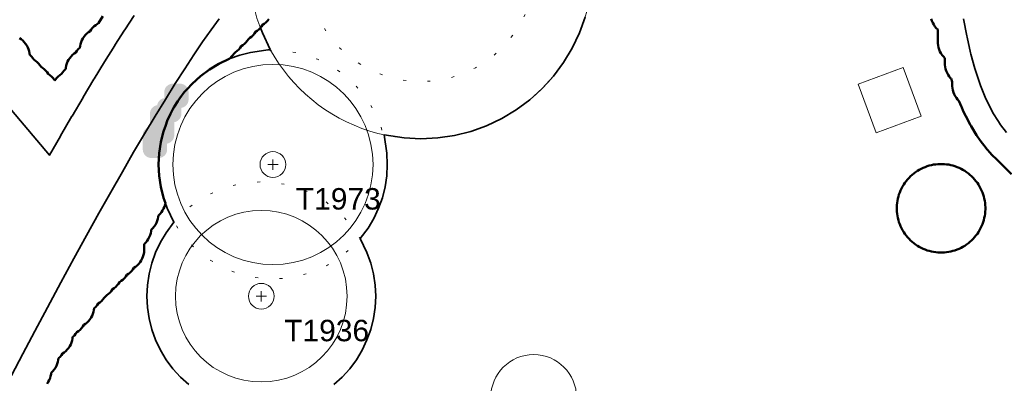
# Model space of a CAD drawing. Header units: metres. Extents: x -6559 to -6383, y 5654606 to 5654801.
# Tile 18 of 31: x -6506 to -6472, y 5654729 to 5654741. Entities that reach past the tile are written whole.
import ezdxf
from ezdxf.enums import TextEntityAlignment as Align

# ---------------------------------------------------------------- set-up
doc = ezdxf.new("R2010")
doc.units = ezdxf.units.M
doc.header["$LTSCALE"] = 0.5
for name, pattern in [('DASHED', [9, 6, -3]), ('DOT', [1.5, 0, -1.5]), ('PHANTOM', [22, 12, -2, 2, -2, 2, -2])]:
    doc.linetypes.add(name, pattern=pattern)
for name, color, linetype, lineweight in [('L-HARD-PAVE', 8, 'Continuous', 35), ('L-HARD-WALL', 7, 'Continuous', 50), ('L-PLNT-PROT', 1, 'DASHED', 35), ('L-PLNT-TEXT', 3, 'Continuous', 18), ('L-SITE-LIMIT', 6, 'PHANTOM', 50), ('V-SITE-HARD', 8, 'Continuous', 18), ('V-VEG-CANOPY', 92, 'Continuous', 13), ('V-VEG-TREE', 94, 'Continuous', 18)]:
    doc.layers.add(name, color=color, linetype=linetype, lineweight=lineweight)
doc.styles.add('BR-STD', font='arial.ttf')

# ---------------------------------------------------------------- blocks, each defined once
blk = doc.blocks.new('VEG-TREE-DECID')
at = {"color": 0, "lineweight": -2}
for p, q in [((-0.6, 0), (0.6, 0)), ((0, -0.6), (0, 0.6))]:
    blk.add_line(p, q, dxfattribs=at)
blk.add_circle((0, 0), 1.5, dxfattribs=at)

msp = doc.modelspace()

# ---------------------------------------------------------------- hatches: boundary and pattern name
at = {"layer": 'L-HARD-WALL'}
h = msp.add_hatch(color=1, dxfattribs=at)
h.dxf.hatch_style = 1
h.paths.add_polyline_path([(-6501.8, 5654737.25), (-6501.799, 5654737.279), (-6501.794, 5654737.309), (-6501.787, 5654737.337), (-6501.777, 5654737.365), (-6501.765, 5654737.391), (-6501.749, 5654737.417), (-6501.732, 5654737.44), (-6501.712, 5654737.462), (-6501.69, 5654737.482), (-6501.667, 5654737.499), (-6501.641, 5654737.515), (-6501.615, 5654737.527), (-6501.587, 5654737.537), (-6501.559, 5654737.544), (-6501.55, 5654737.546), (-6501.55, 5654738), (-6501.549, 5654738.029), (-6501.544, 5654738.059), (-6501.537, 5654738.087), (-6501.527, 5654738.115), (-6501.515, 5654738.141), (-6501.499, 5654738.167), (-6501.482, 5654738.19), (-6501.462, 5654738.212), (-6501.44, 5654738.232), (-6501.417, 5654738.249), (-6501.391, 5654738.265), (-6501.365, 5654738.277), (-6501.337, 5654738.287), (-6501.309, 5654738.294), (-6501.296, 5654738.296), (-6501.294, 5654738.309), (-6501.287, 5654738.337), (-6501.277, 5654738.365), (-6501.265, 5654738.391), (-6501.249, 5654738.417), (-6501.232, 5654738.44), (-6501.212, 5654738.462), (-6501.19, 5654738.482), (-6501.167, 5654738.499), (-6501.141, 5654738.515), (-6501.115, 5654738.527), (-6501.087, 5654738.537), (-6501.059, 5654738.544), (-6501.05, 5654738.546), (-6501.05, 5654738.75), (-6501.049, 5654738.779), (-6501.044, 5654738.809), (-6501.037, 5654738.837), (-6501.027, 5654738.865), (-6501.015, 5654738.891), (-6500.999, 5654738.917), (-6500.982, 5654738.94), (-6500.962, 5654738.962), (-6500.94, 5654738.982), (-6500.917, 5654738.999), (-6500.891, 5654739.015), (-6500.865, 5654739.027), (-6500.837, 5654739.037), (-6500.809, 5654739.044), (-6500.779, 5654739.049), (-6500.75, 5654739.05), (-6500.5, 5654739.05), (-6500.471, 5654739.049), (-6500.441, 5654739.044), (-6500.413, 5654739.037), (-6500.385, 5654739.027), (-6500.359, 5654739.015), (-6500.333, 5654738.999), (-6500.31, 5654738.982), (-6500.288, 5654738.962), (-6500.268, 5654738.94), (-6500.251, 5654738.917), (-6500.235, 5654738.891), (-6500.223, 5654738.865), (-6500.213, 5654738.837), (-6500.206, 5654738.809), (-6500.201, 5654738.779), (-6500.2, 5654738.75), (-6500.2, 5654738.5), (-6500.201, 5654738.471), (-6500.206, 5654738.441), (-6500.213, 5654738.413), (-6500.223, 5654738.385), (-6500.235, 5654738.359), (-6500.251, 5654738.333), (-6500.268, 5654738.31), (-6500.288, 5654738.288), (-6500.31, 5654738.268), (-6500.333, 5654738.251), (-6500.359, 5654738.235), (-6500.385, 5654738.223), (-6500.413, 5654738.213), (-6500.441, 5654738.206), (-6500.45, 5654738.204), (-6500.45, 5654738), (-6500.451, 5654737.971), (-6500.456, 5654737.941), (-6500.463, 5654737.913), (-6500.473, 5654737.885), (-6500.485, 5654737.859), (-6500.501, 5654737.833), (-6500.518, 5654737.81), (-6500.538, 5654737.788), (-6500.56, 5654737.768), (-6500.583, 5654737.751), (-6500.609, 5654737.735), (-6500.635, 5654737.723), (-6500.663, 5654737.713), (-6500.691, 5654737.706), (-6500.7, 5654737.704), (-6500.7, 5654737.25), (-6500.701, 5654737.221), (-6500.706, 5654737.191), (-6500.713, 5654737.163), (-6500.723, 5654737.135), (-6500.735, 5654737.109), (-6500.751, 5654737.083), (-6500.768, 5654737.06), (-6500.788, 5654737.038), (-6500.81, 5654737.018), (-6500.833, 5654737.001), (-6500.859, 5654736.985), (-6500.885, 5654736.973), (-6500.913, 5654736.963), (-6500.941, 5654736.956), (-6500.95, 5654736.954), (-6500.95, 5654736.75), (-6500.951, 5654736.721), (-6500.956, 5654736.691), (-6500.963, 5654736.663), (-6500.973, 5654736.635), (-6500.985, 5654736.609), (-6501.001, 5654736.583), (-6501.018, 5654736.56), (-6501.038, 5654736.538), (-6501.06, 5654736.518), (-6501.083, 5654736.501), (-6501.109, 5654736.485), (-6501.135, 5654736.473), (-6501.163, 5654736.463), (-6501.191, 5654736.456), (-6501.221, 5654736.451), (-6501.25, 5654736.45), (-6501.5, 5654736.45), (-6501.529, 5654736.451), (-6501.559, 5654736.456), (-6501.587, 5654736.463), (-6501.615, 5654736.473), (-6501.641, 5654736.485), (-6501.667, 5654736.501), (-6501.69, 5654736.518), (-6501.712, 5654736.538), (-6501.732, 5654736.56), (-6501.749, 5654736.583), (-6501.765, 5654736.609), (-6501.777, 5654736.635), (-6501.787, 5654736.663), (-6501.794, 5654736.691), (-6501.799, 5654736.721), (-6501.8, 5654736.75)])

# ---------------------------------------------------------------- linework, layer by layer
at = {"layer": 'L-HARD-PAVE'}
for points in [[(-6506.392, 5654738.123), (-6505.066, 5654736.544), (-6504.683, 5654737.213), (-6504.679, 5654737.221), (-6504.281, 5654737.908), (-6504.276, 5654737.916), (-6503.889, 5654738.572), (-6503.884, 5654738.581), (-6503.509, 5654739.206), (-6503.504, 5654739.215), (-6503.14, 5654739.809), (-6503.134, 5654739.819), (-6502.783, 5654740.381), (-6502.776, 5654740.392), (-6502.436, 5654740.924), (-6502.428, 5654740.936), (-6502.1, 5654741.436)], [(-6499.134, 5654741.322), (-6499.414, 5654740.933), (-6499.707, 5654740.512), (-6500.014, 5654740.057), (-6500.334, 5654739.57), (-6500.666, 5654739.051), (-6501.011, 5654738.499), (-6501.368, 5654737.915), (-6501.738, 5654737.299), (-6502.12, 5654736.651), (-6502.514, 5654735.971), (-6502.92, 5654735.259), (-6503.338, 5654734.515), (-6503.769, 5654733.74), (-6504.211, 5654732.933), (-6504.665, 5654732.095), (-6505.132, 5654731.224), (-6505.576, 5654730.39), (-6505.996, 5654729.596), (-6506.393, 5654728.842)], [(-6471.599, 5654737.345), (-6471.804, 5654737.611), (-6471.88, 5654737.722), (-6472.072, 5654738.035), (-6472.126, 5654738.133), (-6472.304, 5654738.493), (-6472.343, 5654738.579), (-6472.507, 5654738.985), (-6472.534, 5654739.059), (-6472.684, 5654739.512), (-6472.704, 5654739.577), (-6472.841, 5654740.077), (-6472.854, 5654740.132), (-6472.977, 5654740.679), (-6472.987, 5654740.727), (-6473.097, 5654741.32)]]:
    msp.add_lwpolyline(points, dxfattribs=at)
at = {"layer": 'L-PLNT-PROT'}
for points in [[(-6486.335, 5654741.38), (-6486.534, 5654740.826), (-6486.785, 5654740.294), (-6487.088, 5654739.789), (-6487.439, 5654739.316), (-6487.834, 5654738.879), (-6488.271, 5654738.484), (-6488.744, 5654738.133), (-6489.249, 5654737.83), (-6489.781, 5654737.579), (-6490.335, 5654737.38), (-6490.906, 5654737.237), (-6491.489, 5654737.151), (-6492.077, 5654737.122), (-6492.665, 5654737.151), (-6493.364, 5654737.255), (-6493.269, 5654736.614), (-6493.25, 5654736.222), (-6493.269, 5654735.83), (-6493.327, 5654735.442), (-6493.422, 5654735.061), (-6493.554, 5654734.691), (-6493.722, 5654734.336), (-6493.924, 5654734), (-6494.194, 5654733.636), (-6493.961, 5654733.146), (-6493.829, 5654732.776), (-6493.734, 5654732.395), (-6493.676, 5654732.007), (-6493.657, 5654731.615), (-6493.676, 5654731.223), (-6493.734, 5654730.835), (-6493.829, 5654730.454), (-6493.961, 5654730.084), (-6494.129, 5654729.729), (-6494.331, 5654729.393), (-6494.565, 5654729.077), (-6494.829, 5654728.787), (-6495.119, 5654728.523)], [(-6500.713, 5654734.201), (-6500.946, 5654734.691), (-6501.078, 5654735.061), (-6501.173, 5654735.442), (-6501.231, 5654735.83), (-6501.25, 5654736.222), (-6501.231, 5654736.614), (-6501.173, 5654737.002), (-6501.078, 5654737.383), (-6500.946, 5654737.753), (-6500.778, 5654738.108), (-6500.576, 5654738.444), (-6500.342, 5654738.76), (-6500.078, 5654739.05), (-6499.788, 5654739.314), (-6499.472, 5654739.548), (-6499.136, 5654739.75), (-6498.781, 5654739.918), (-6498.411, 5654740.05), (-6498.03, 5654740.145), (-6497.346, 5654740.247), (-6497.62, 5654740.826), (-6497.685, 5654741.008), (-6497.648, 5654741.053), (-6497.61, 5654741.11), (-6497.553, 5654741.148), (-6497.496, 5654741.194), (-6497.444, 5654741.246), (-6497.398, 5654741.303)], [(-6500.195, 5654728.523), (-6500.485, 5654728.787), (-6500.749, 5654729.077), (-6500.983, 5654729.393), (-6501.185, 5654729.729), (-6501.353, 5654730.084), (-6501.485, 5654730.454), (-6501.58, 5654730.835), (-6501.638, 5654731.223), (-6501.657, 5654731.615), (-6501.638, 5654732.007), (-6501.58, 5654732.395), (-6501.485, 5654732.776), (-6501.353, 5654733.146), (-6501.185, 5654733.501), (-6500.983, 5654733.837), (-6500.713, 5654734.201)]]:
    msp.add_lwpolyline(points, dxfattribs=at)
at = {"layer": 'L-PLNT-TEXT', "linetype": 'DOT'}
for centre in [(-6492.077, 5654743.122), (-6497.25, 5654736.222), (-6497.657, 5654731.615)]:
    msp.add_circle(centre, 4, dxfattribs=at)
at = {"layer": 'L-SITE-LIMIT'}
for points in [[(-6506.11, 5654740.64), (-6506.053, 5654740.602), (-6505.996, 5654740.556), (-6505.944, 5654740.504), (-6505.898, 5654740.447), (-6505.857, 5654740.385), (-6505.822, 5654740.321), (-6505.794, 5654740.253), (-6505.773, 5654740.182), (-6505.758, 5654740.11), (-6505.753, 5654740.061), (-6505.746, 5654740.056), (-6505.694, 5654740.004), (-6505.648, 5654739.947), (-6505.61, 5654739.89), (-6505.553, 5654739.852), (-6505.496, 5654739.806), (-6505.444, 5654739.754), (-6505.398, 5654739.697), (-6505.36, 5654739.64), (-6505.303, 5654739.602), (-6505.246, 5654739.556), (-6505.194, 5654739.504), (-6505.148, 5654739.447), (-6505.11, 5654739.39), (-6505.053, 5654739.352), (-6504.996, 5654739.306), (-6504.944, 5654739.254), (-6504.898, 5654739.197), (-6504.875, 5654739.163), (-6504.852, 5654739.197), (-6504.806, 5654739.254), (-6504.754, 5654739.306), (-6504.697, 5654739.352), (-6504.64, 5654739.39), (-6504.602, 5654739.447), (-6504.556, 5654739.504), (-6504.504, 5654739.556), (-6504.497, 5654739.561), (-6504.492, 5654739.61), (-6504.477, 5654739.682), (-6504.456, 5654739.753), (-6504.428, 5654739.821), (-6504.393, 5654739.885), (-6504.352, 5654739.947), (-6504.306, 5654740.004), (-6504.254, 5654740.056), (-6504.197, 5654740.102), (-6504.14, 5654740.14), (-6504.102, 5654740.197), (-6504.056, 5654740.254), (-6504.004, 5654740.306), (-6503.997, 5654740.311), (-6503.992, 5654740.36), (-6503.977, 5654740.432), (-6503.956, 5654740.503), (-6503.928, 5654740.571), (-6503.893, 5654740.635), (-6503.852, 5654740.697), (-6503.806, 5654740.754), (-6503.754, 5654740.806), (-6503.697, 5654740.852), (-6503.64, 5654740.89), (-6503.602, 5654740.947), (-6503.556, 5654741.004), (-6503.504, 5654741.056), (-6503.447, 5654741.102), (-6503.385, 5654741.143), (-6503.352, 5654741.161), (-6503.194, 5654741.409)], [(-6497.398, 5654741.303), (-6497.444, 5654741.246), (-6497.496, 5654741.194), (-6497.553, 5654741.148), (-6497.61, 5654741.11), (-6497.648, 5654741.053), (-6497.694, 5654740.996), (-6497.746, 5654740.944), (-6497.803, 5654740.898), (-6497.86, 5654740.86), (-6497.898, 5654740.803), (-6497.944, 5654740.746), (-6497.996, 5654740.694), (-6498.053, 5654740.648), (-6498.11, 5654740.61), (-6498.148, 5654740.553), (-6498.194, 5654740.496), (-6498.246, 5654740.444), (-6498.303, 5654740.398), (-6498.36, 5654740.36), (-6498.398, 5654740.303), (-6498.444, 5654740.246), (-6498.496, 5654740.194), (-6498.553, 5654740.148), (-6498.61, 5654740.11), (-6498.648, 5654740.053), (-6498.694, 5654739.996), (-6498.746, 5654739.944), (-6498.778, 5654739.918), (-6498.781, 5654739.918), (-6499.136, 5654739.75), (-6499.472, 5654739.548), (-6499.788, 5654739.314), (-6500.078, 5654739.05), (-6500.25, 5654738.861), (-6500.342, 5654738.76), (-6500.349, 5654738.75), (-6500.5, 5654738.547), (-6500.576, 5654738.444), (-6500.701, 5654738.236), (-6500.75, 5654738.154), (-6500.778, 5654738.108), (-6500.829, 5654738), (-6500.946, 5654737.753), (-6501, 5654737.6), (-6501.078, 5654737.383), (-6501.111, 5654737.25), (-6501.173, 5654737.002), (-6501.231, 5654736.614), (-6501.25, 5654736.222), (-6501.231, 5654735.83), (-6501.173, 5654735.442), (-6501.078, 5654735.061), (-6501.011, 5654734.875), (-6501.023, 5654734.818), (-6501.044, 5654734.747), (-6501.072, 5654734.679), (-6501.107, 5654734.615), (-6501.148, 5654734.553), (-6501.194, 5654734.496), (-6501.246, 5654734.444), (-6501.253, 5654734.439), (-6501.258, 5654734.39), (-6501.273, 5654734.318), (-6501.294, 5654734.247), (-6501.322, 5654734.179), (-6501.357, 5654734.115), (-6501.398, 5654734.053), (-6501.444, 5654733.996), (-6501.496, 5654733.944), (-6501.503, 5654733.939), (-6501.508, 5654733.89), (-6501.523, 5654733.818), (-6501.544, 5654733.747), (-6501.572, 5654733.679), (-6501.607, 5654733.615), (-6501.648, 5654733.553), (-6501.694, 5654733.496), (-6501.746, 5654733.444), (-6501.75, 5654733.441), (-6501.75, 5654733.252), (-6501.751, 5654733.216), (-6501.751, 5654733.213), (-6501.758, 5654733.14), (-6501.773, 5654733.068), (-6501.794, 5654732.997), (-6501.822, 5654732.929), (-6501.857, 5654732.865), (-6501.898, 5654732.803), (-6501.944, 5654732.746), (-6501.996, 5654732.694), (-6502.053, 5654732.648), (-6502.11, 5654732.61), (-6502.148, 5654732.553), (-6502.194, 5654732.496), (-6502.246, 5654732.444), (-6502.303, 5654732.398), (-6502.36, 5654732.36), (-6502.398, 5654732.303), (-6502.444, 5654732.246), (-6502.496, 5654732.194), (-6502.553, 5654732.148), (-6502.61, 5654732.11), (-6502.648, 5654732.053), (-6502.694, 5654731.996), (-6502.746, 5654731.944), (-6502.803, 5654731.898), (-6502.86, 5654731.86), (-6502.898, 5654731.803), (-6502.944, 5654731.746), (-6502.996, 5654731.694), (-6503.053, 5654731.648), (-6503.11, 5654731.61), (-6503.148, 5654731.553), (-6503.194, 5654731.496), (-6503.246, 5654731.444), (-6503.303, 5654731.398), (-6503.36, 5654731.36), (-6503.398, 5654731.303), (-6503.444, 5654731.246), (-6503.496, 5654731.194), (-6503.503, 5654731.189), (-6503.508, 5654731.14), (-6503.523, 5654731.068), (-6503.544, 5654730.997), (-6503.572, 5654730.929), (-6503.607, 5654730.865), (-6503.648, 5654730.803), (-6503.694, 5654730.746), (-6503.746, 5654730.694), (-6503.803, 5654730.648), (-6503.86, 5654730.61), (-6503.898, 5654730.553), (-6503.944, 5654730.496), (-6503.996, 5654730.444), (-6504.053, 5654730.398), (-6504.11, 5654730.36), (-6504.148, 5654730.303), (-6504.194, 5654730.246), (-6504.246, 5654730.194), (-6504.253, 5654730.189), (-6504.258, 5654730.14), (-6504.273, 5654730.068), (-6504.294, 5654729.997), (-6504.322, 5654729.929), (-6504.357, 5654729.865), (-6504.398, 5654729.803), (-6504.444, 5654729.746), (-6504.496, 5654729.694), (-6504.553, 5654729.648), (-6504.61, 5654729.61), (-6504.648, 5654729.553), (-6504.694, 5654729.496), (-6504.746, 5654729.444), (-6504.753, 5654729.439), (-6504.758, 5654729.39), (-6504.773, 5654729.318), (-6504.794, 5654729.247), (-6504.822, 5654729.179), (-6504.857, 5654729.115), (-6504.898, 5654729.053), (-6504.944, 5654728.996), (-6504.996, 5654728.944), (-6505.003, 5654728.939), (-6505.008, 5654728.89), (-6505.023, 5654728.818), (-6505.044, 5654728.747), (-6505.072, 5654728.679), (-6505.107, 5654728.615), (-6505.148, 5654728.553)], [(-6471.428, 5654735.882), (-6471.681, 5654736.139), (-6471.914, 5654736.373), (-6472.13, 5654736.589), (-6472.162, 5654736.624), (-6472.281, 5654736.758), (-6472.311, 5654736.795), (-6472.516, 5654737.061), (-6472.54, 5654737.094), (-6472.626, 5654737.218), (-6472.648, 5654737.252), (-6472.839, 5654737.565), (-6472.856, 5654737.594), (-6472.917, 5654737.704), (-6472.933, 5654737.734), (-6473.111, 5654738.094), (-6473.123, 5654738.119), (-6473.166, 5654738.216), (-6473.177, 5654738.242), (-6473.263, 5654738.454), (-6473.306, 5654738.496), (-6473.352, 5654738.553), (-6473.393, 5654738.615), (-6473.428, 5654738.679), (-6473.456, 5654738.747), (-6473.477, 5654738.818), (-6473.492, 5654738.89), (-6473.499, 5654738.963), (-6473.499, 5654738.966), (-6473.5, 5654739.002), (-6473.5, 5654739.113), (-6473.539, 5654739.229), (-6473.539, 5654739.23), (-6473.556, 5654739.246), (-6473.602, 5654739.303), (-6473.643, 5654739.365), (-6473.678, 5654739.429), (-6473.706, 5654739.497), (-6473.727, 5654739.568), (-6473.742, 5654739.64), (-6473.749, 5654739.713), (-6473.749, 5654739.716), (-6473.75, 5654739.752), (-6473.75, 5654739.941), (-6473.754, 5654739.944), (-6473.806, 5654739.996), (-6473.852, 5654740.053), (-6473.893, 5654740.115), (-6473.928, 5654740.179), (-6473.956, 5654740.247), (-6473.977, 5654740.318), (-6473.992, 5654740.39), (-6473.999, 5654740.463), (-6473.999, 5654740.466), (-6474, 5654740.502), (-6474, 5654740.941), (-6474.004, 5654740.944), (-6474.056, 5654740.996), (-6474.102, 5654741.053), (-6474.143, 5654741.115), (-6474.178, 5654741.179), (-6474.206, 5654741.247), (-6474.227, 5654741.318)]]:
    msp.add_lwpolyline(points, dxfattribs=at)
msp.add_lwpolyline([(-6472.995, 5654733.423), (-6473.056, 5654733.382), (-6473.123, 5654733.341), (-6473.188, 5654733.307), (-6473.259, 5654733.273), (-6473.327, 5654733.245), (-6473.401, 5654733.218), (-6473.472, 5654733.197), (-6473.548, 5654733.178), (-6473.62, 5654733.164), (-6473.698, 5654733.152), (-6473.771, 5654733.145), (-6473.849, 5654733.141), (-6473.923, 5654733.141), (-6474.001, 5654733.145), (-6474.074, 5654733.152), (-6474.152, 5654733.164), (-6474.224, 5654733.178), (-6474.3, 5654733.197), (-6474.371, 5654733.218), (-6474.445, 5654733.245), (-6474.513, 5654733.273), (-6474.584, 5654733.307), (-6474.649, 5654733.341), (-6474.716, 5654733.382), (-6474.777, 5654733.423), (-6474.84, 5654733.469), (-6474.897, 5654733.516), (-6474.955, 5654733.569), (-6475.007, 5654733.621), (-6475.06, 5654733.679), (-6475.107, 5654733.736), (-6475.154, 5654733.799), (-6475.194, 5654733.86), (-6475.235, 5654733.927), (-6475.27, 5654733.992), (-6475.303, 5654734.063), (-6475.331, 5654734.131), (-6475.358, 5654734.205), (-6475.379, 5654734.276), (-6475.398, 5654734.352), (-6475.413, 5654734.424), (-6475.424, 5654734.502), (-6475.431, 5654734.575), (-6475.435, 5654734.653), (-6475.435, 5654734.727), (-6475.431, 5654734.805), (-6475.424, 5654734.879), (-6475.413, 5654734.956), (-6475.398, 5654735.028), (-6475.379, 5654735.105), (-6475.358, 5654735.175), (-6475.331, 5654735.249), (-6475.303, 5654735.317), (-6475.27, 5654735.388), (-6475.235, 5654735.453), (-6475.194, 5654735.52), (-6475.154, 5654735.581), (-6475.107, 5654735.644), (-6475.06, 5654735.701), (-6475.007, 5654735.759), (-6474.955, 5654735.811), (-6474.897, 5654735.864), (-6474.84, 5654735.911), (-6474.777, 5654735.958), (-6474.716, 5654735.999), (-6474.649, 5654736.039), (-6474.584, 5654736.074), (-6474.513, 5654736.107), (-6474.445, 5654736.135), (-6474.371, 5654736.162), (-6474.3, 5654736.183), (-6474.224, 5654736.202), (-6474.152, 5654736.217), (-6474.074, 5654736.228), (-6474.001, 5654736.235), (-6473.923, 5654736.239), (-6473.849, 5654736.239), (-6473.771, 5654736.235), (-6473.698, 5654736.228), (-6473.62, 5654736.217), (-6473.548, 5654736.202), (-6473.472, 5654736.183), (-6473.401, 5654736.162), (-6473.327, 5654736.135), (-6473.259, 5654736.107), (-6473.188, 5654736.074), (-6473.123, 5654736.039), (-6473.056, 5654735.999), (-6472.995, 5654735.958), (-6472.932, 5654735.911), (-6472.875, 5654735.864), (-6472.817, 5654735.811), (-6472.765, 5654735.759), (-6472.712, 5654735.701), (-6472.665, 5654735.644), (-6472.618, 5654735.581), (-6472.578, 5654735.52), (-6472.537, 5654735.453), (-6472.502, 5654735.388), (-6472.469, 5654735.317), (-6472.441, 5654735.249), (-6472.414, 5654735.175), (-6472.393, 5654735.105), (-6472.374, 5654735.028), (-6472.359, 5654734.956), (-6472.348, 5654734.879), (-6472.341, 5654734.805), (-6472.337, 5654734.727), (-6472.337, 5654734.653), (-6472.341, 5654734.575), (-6472.348, 5654734.502), (-6472.359, 5654734.424), (-6472.374, 5654734.352), (-6472.393, 5654734.276), (-6472.414, 5654734.205), (-6472.441, 5654734.131), (-6472.469, 5654734.063), (-6472.502, 5654733.992), (-6472.537, 5654733.927), (-6472.578, 5654733.86), (-6472.618, 5654733.799), (-6472.665, 5654733.736), (-6472.712, 5654733.679), (-6472.765, 5654733.621), (-6472.817, 5654733.569), (-6472.875, 5654733.516), (-6472.932, 5654733.469), (-6472.995, 5654733.423)], close=True, dxfattribs=at)
at = {"layer": 'V-SITE-HARD'}
msp.add_lwpolyline([(-6475.209, 5654739.616), (-6474.584, 5654737.915), (-6476.156, 5654737.325), (-6476.783, 5654739.029), (-6475.209, 5654739.616)], close=True, dxfattribs=at)
at = {"layer": 'V-VEG-CANOPY'}
for centre, radius in [((-6492.077, 5654743.122), 6), ((-6497.25, 5654736.222), 3.5), ((-6497.657, 5654731.615), 3), ((-6488.133, 5654728.072), 1.5)]:
    msp.add_circle(centre, radius, dxfattribs=at)

# ---------------------------------------------------------------- block references
at = {"layer": 'V-VEG-TREE', "xscale": 0.3, "yscale": 0.3}
for p in [(-6497.25, 5654736.222), (-6497.657, 5654731.615)]:
    msp.add_blockref('VEG-TREE-DECID', p, dxfattribs=at)

# ---------------------------------------------------------------- texts
at = {"layer": 'L-PLNT-TEXT', "style": 'BR-STD'}
for s, p in [('T1973', (-6496.45, 5654735.022)), ('T1936', (-6496.857, 5654730.415))]:
    msp.add_text(s, height=0.75, dxfattribs=at).set_placement(p, align=Align.MIDDLE_LEFT)

doc.saveas('drawing.dxf')
